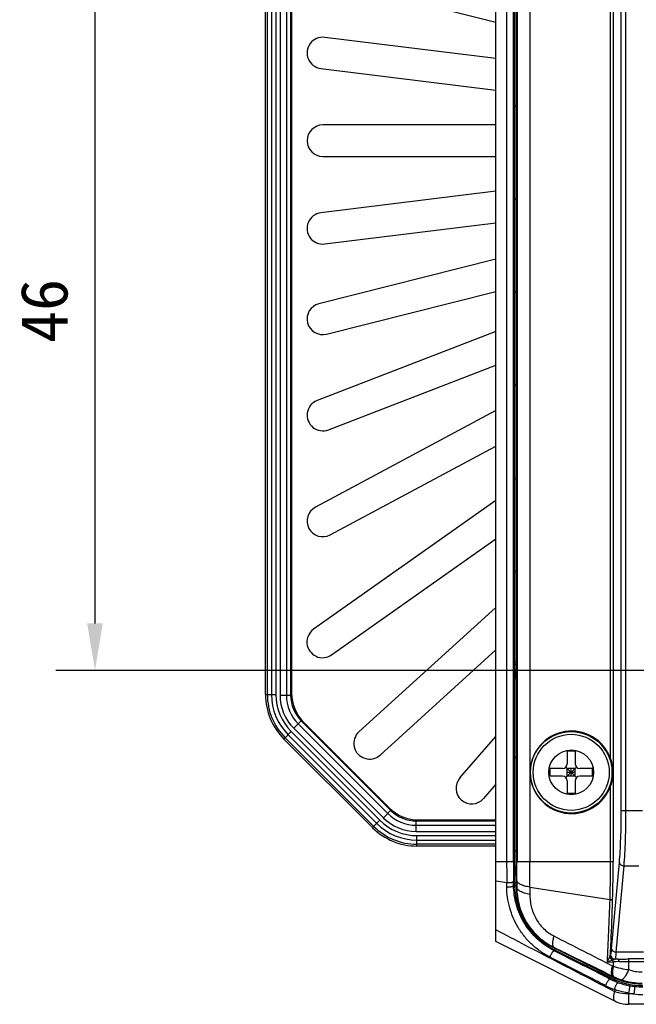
# Model space of a CAD drawing. Header units: millimetres. Extents: x 103 to 457, y -27 to 282.
# Tile 26 of 41: x 343 to 382, y 81 to 144. Entities that reach past the tile are written whole.
import ezdxf

# ---------------------------------------------------------------- set-up
doc = ezdxf.new("R2010")
doc.units = ezdxf.units.MM
doc.header["$LTSCALE"] = 23.1
doc.header["$PDMODE"] = 3
doc.header["$PDSIZE"] = 8
doc.layers.get('0').update_dxf_attribs({"linetype": 'CONTINUOUS'})
doc.layers.get('Defpoints').update_dxf_attribs({"linetype": 'CONTINUOUS'})
doc.layers.add('00_COMPONENTS', color=7, linetype='CONTINUOUS')
doc.layers.add('51__DRAFT_DIMS', color=7, linetype='CONTINUOUS')
doc.styles.get("Standard").update_dxf_attribs({"font": 'simfang.ttf'})
doc.dimstyles.new('DIMSTYLE_3', dxfattribs={"dimtxt": 3, "dimasz": 3, "dimexe": 2.5, "dimexo": 0.5, "dimgap": 0.75, "dimtad": 1, "dimdsep": 46, "dimtxsty": 'STANDARD', "dimblk": '_FILLED', "dimblk1": '_FILLED', "dimblk2": '_FILLED', "dimcen": 0.09, "dimazin": 2, "dimtp": 0.3, "dimtm": 0.3, "dimtfac": 1, "dimtofl": 0, "dimtmove": 0, "dimatfit": 3, "dimldrblk": '_FILLED', "dimfxl": 1, "dimtolj": 1, "dimarcsym": 0})

# ---------------------------------------------------------------- blocks, each defined once
blk = doc.blocks.new('_FILLED')
at = {"color": 0, "linetype": 'ByBlock'}
blk.add_solid([(0, 0), (-1, 0.167), (-1, -0.167)], dxfattribs=at)
blk = doc.blocks.new('*D6')
at = {"layer": '51__DRAFT_DIMS', "color": 0, "lineweight": -2}
for p, q in [((387.861, 148.772), (345.441, 148.772)), ((347.941, 145.772), (347.941, 105.772)), ((388.293, 102.772), (345.441, 102.772))]:
    blk.add_line(p, q, dxfattribs=at)
at = {"layer": 'Defpoints', "color": 0}
for p in [(388.361, 148.772), (347.941, 102.772), (388.793, 102.772)]:
    blk.add_point(p, dxfattribs=at)
at = {"layer": '51__DRAFT_DIMS', "color": 0, "linetype": 'ByBlock', "lineweight": -2, "xscale": 3, "yscale": 3, "zscale": 3}
for p, rotation in [((347.941, 148.772), 90), ((347.941, 102.772), 270)]:
    blk.add_blockref('_FILLED', p, dxfattribs=dict(at, rotation=rotation))
at = {"layer": '51__DRAFT_DIMS', "color": 0, "insert": (343.191, 125.711), "char_height": 3, "attachment_point": 2, "rotation": 90, "line_spacing_factor": 0.9}
blk.add_mtext('\\A1;46', dxfattribs=at)

msp = doc.modelspace()

# ---------------------------------------------------------------- linework, layer by layer
at = {"layer": '00_COMPONENTS'}
for p, q in [((358.822, 101.229), (358.822, 171.915)), ((358.939, 101.229), (358.939, 171.915)), ((359.205, 171.915), (359.205, 101.229)), ((359.488, 171.915), (359.488, 101.229)), ((359.752, 171.957), (359.752, 101.187)), ((360.152, 171.957), (360.152, 101.187)), ((360.425, 171.957), (360.425, 101.187)), ((360.486, 171.811), (360.486, 101.333)), ((373.525, 85.472), (373.525, 166.072)), ((374.725, 162.487), (374.725, 89.057)), ((374.825, 162.611), (374.825, 88.933)), ((374.208, 90.581), (374.208, 160.963)), ((374.642, 90.581), (374.642, 160.963)), ((374.867, 160.963), (374.867, 90.581)), ((375.696, 160.963), (375.696, 90.581)), ((381.002, 160.963), (381.002, 90.581)), ((381.52, 93.843), (381.52, 157.701)), ((381.819, 93.843), (381.819, 157.701)), ((380.838, 97.137), (380.838, 151.207)), ((362.232, 146.973), (373.525, 144.141)), ((374.717, 103.314), (374.717, 145.03)), ((373.525, 141.814), (362.598, 143.163)), ((362.353, 141.178), (373.525, 139.799)), ((374.725, 138.729), (374.825, 138.829)), ((373.525, 137.572), (362.475, 137.572)), ((362.475, 135.572), (373.525, 135.572)), ((373.525, 133.345), (362.352, 131.966)), ((374.725, 132.789), (374.825, 132.889)), ((362.597, 129.981), (373.525, 131.33)), ((373.525, 129.003), (362.232, 126.171)), ((362.718, 124.231), (373.525, 126.941)), ((374.725, 126.849), (374.825, 126.949)), ((373.525, 124.399), (362.115, 119.993)), ((362.835, 118.127), (373.525, 122.255)), ((374.725, 120.91), (374.825, 121.01)), ((373.525, 119.352), (362.002, 113.185)), ((362.945, 111.422), (373.525, 117.083)), ((374.725, 114.97), (374.825, 115.07)), ((373.525, 113.609), (361.888, 105.402)), ((363.04, 103.768), (373.525, 111.161)), ((374.725, 109.03), (374.825, 109.13)), ((364.786, 98.858), (373.525, 106.79)), ((366.13, 97.377), (373.525, 104.09)), ((374.686, 103.314), (374.686, 89.23)), ((374.686, 103.314), (374.825, 103.314)), ((374.725, 103.09), (374.825, 103.19)), ((358.822, 101.229), (359.488, 101.229)), ((359.752, 101.187), (360.49, 101.187)), ((360.623, 99.086), (361.133, 99.596)), ((360.906, 99.368), (366.621, 93.653)), ((361.099, 99.561), (366.814, 93.846)), ((359.995, 98.398), (360.465, 98.869)), ((360.265, 98.669), (365.922, 93.012)), ((360.465, 98.869), (366.122, 93.212)), ((360.623, 99.086), (366.339, 93.37)), ((365.651, 92.742), (359.995, 98.398)), ((365.734, 92.824), (360.077, 98.481)), ((371.222, 95.912), (373.525, 98.567)), ((378.075, 97.622), (378.075, 96.822)), ((378.575, 97.622), (378.075, 97.622)), ((378.575, 97.622), (378.575, 96.822)), ((374.725, 97.151), (374.825, 97.251)), ((376.975, 96.022), (376.975, 96.522)), ((377.775, 96.522), (376.975, 96.522)), ((377.987, 96.61), (378.663, 95.934)), ((377.987, 95.934), (378.663, 96.61)), ((378.075, 96.022), (378.075, 96.522)), ((378.575, 96.522), (378.075, 96.522)), ((378.575, 96.272), (378.075, 96.272)), ((378.325, 96.022), (378.325, 96.522)), ((378.575, 96.022), (378.575, 96.522)), ((379.675, 96.522), (378.875, 96.522)), ((379.675, 96.022), (379.675, 96.522)), ((373.525, 95.515), (372.732, 94.602)), ((377.775, 96.022), (376.975, 96.022)), ((378.575, 96.022), (378.075, 96.022)), ((378.075, 95.722), (378.075, 94.922)), ((378.575, 95.722), (378.575, 94.922)), ((379.675, 96.022), (378.875, 96.022)), ((378.575, 94.922), (378.075, 94.922)), ((380.838, 90.581), (380.838, 95.407)), ((366.339, 93.37), (366.849, 93.881)), ((381.52, 93.843), (382.875, 93.843)), ((365.651, 92.742), (366.122, 93.212)), ((368.44, 92.5), (368.44, 93.237)), ((368.44, 93.172), (373.525, 93.172)), ((368.586, 93.233), (373.525, 93.233)), ((368.44, 92.899), (373.525, 92.899)), ((368.44, 92.5), (373.525, 92.5)), ((368.482, 91.569), (368.482, 92.235)), ((368.482, 92.235), (373.525, 92.235)), ((368.482, 91.952), (373.525, 91.952)), ((373.525, 91.686), (368.482, 91.686)), ((373.525, 91.569), (368.482, 91.569)), ((374.725, 91.211), (374.825, 91.311)), ((373.525, 90.581), (374.642, 90.581)), ((374.867, 90.581), (381.002, 90.581)), ((380.905, 85.004), (381.397, 90.52)), ((381.204, 84.792), (381.696, 90.308)), ((381.696, 90.308), (382.648, 90.308)), ((373.525, 89.348), (374.213, 89.242)), ((374.215, 88.97), (374.213, 89.242)), ((374.649, 89.057), (374.647, 89.325)), ((374.686, 89.23), (374.825, 89.23)), ((374.717, 89.057), (374.717, 89.23)), ((374.862, 89.359), (374.858, 88.933)), ((374.649, 89.057), (374.825, 89.057)), ((374.825, 88.933), (374.858, 88.933)), ((375.691, 88.945), (375.687, 88.485)), ((375.691, 88.945), (380.801, 88.157)), ((375.691, 86.237), (375.738, 86.284)), ((381.103, 81.683), (373.525, 85.472)), ((377.202, 85.087), (377.214, 85.111)), ((377.202, 85.087), (380.924, 83.226)), ((377.241, 84.889), (377.313, 85.032)), ((380.834, 83.151), (377.264, 84.935)), ((377.268, 84.942), (380.837, 83.158)), ((380.631, 84.168), (381.013, 84.179)), ((380.828, 84.65), (380.829, 84.651)), ((380.829, 84.651), (380.835, 84.654)), ((381.013, 84.179), (381.013, 83.897)), ((381.128, 84.351), (381.134, 84.355)), ((381.302, 84.355), (381.134, 84.355)), ((382.937, 84.792), (381.204, 84.792)), ((382.974, 84.363), (381.997, 84.363)), ((381.997, 83.686), (381.997, 84.363)), ((381.997, 84.213), (382.974, 84.213)), ((379.313, 83.92), (379.388, 83.994)), ((380.8, 83.083), (380.882, 83.247)), ((380.924, 83.226), (380.949, 83.276)), ((381.103, 82.409), (381.103, 82.277)), ((381.997, 81.472), (381.997, 82.185)), ((382.341, 82.135), (381.997, 82.135)), ((433.653, 81.472), (381.997, 81.472))]:
    msp.add_line(p, q, dxfattribs=at)
for radius in [2.6, 2.425, 1.425]:
    msp.add_circle((378.325, 96.272), radius, dxfattribs=at)
for centre, radius, start, end in [((362.475, 142.171), 1, 82.96197, 262.96198), ((362.475, 136.572), 1, 90, 270), ((362.475, 130.973), 1, 97.03802, 277.03802), ((362.475, 125.201), 1, 104.07601, 284.076), ((362.475, 119.06), 1, 111.1138, 291.11418), ((362.473, 112.304), 1, 118.15209, 298.15209), ((362.464, 104.585), 1, 125.19011, 305.19011), ((379.325, 103.314), 4.639, 180, 194.06633), ((379.325, 103.314), 4.608, 180, 192.39283), ((362.825, 101.229), 4.003, 180, 225), ((362.825, 101.229), 3.886, 180, 225), ((362.825, 101.229), 3.62, 180, 225), ((362.825, 101.229), 3.337, 180, 225), ((362.725, 101.187), 2.973, 180, 225), ((362.725, 101.187), 2.573, 180, 225), ((362.725, 101.187), 2.3, 180, 225), ((363.135, 101.331), 2.649, 179.96959, 225.02502), ((365.458, 98.118), 1, 132.22785, 312.22794), ((377.775, 96.822), 0.3, 270, 0), ((378.875, 96.822), 0.3, 180, 270), ((371.977, 95.257), 1, 139.05268, 319.05268), ((377.775, 95.722), 0.3, 0, 90), ((378.875, 95.722), 0.3, 90, 180), ((368.44, 95.472), 2.573, 225, 270), ((368.583, 95.879), 2.646, 224.94827, 270.05437), ((368.44, 95.472), 2.3, 225, 270), ((368.482, 95.572), 3.62, 225, 270), ((368.482, 95.572), 3.337, 225, 270), ((368.44, 95.472), 2.973, 225, 270), ((368.482, 95.572), 4.003, 225, 270), ((368.482, 95.572), 3.886, 225, 270), ((543.476, 90.56), 169.269, 179.99287, 180.4463), ((523.66, 90.562), 149.018, 179.99243, 180.47566), ((230.234, 90.577), 144.633, 359.51758, 0.00192), ((116.593, 90.575), 259.103, 359.63957, 0.00142), ((379.325, 89.23), 4.639, 165.93367, 180), ((379.325, 89.23), 4.608, 167.60717, 180), ((379.325, 89.057), 4.608, 180, 243.43495), ((379.325, 89.057), 4.6, 180, 243.43495), ((379.125, 88.933), 4.3, 180, 243.43495), ((1129.033, 1557.001), 1652.141, 242.931366, 243.076735), ((381.868, 71.055), 13.152, 92.10129, 93.72635), ((381.141, 84.235), 0.117, 96.70197, 98.40445), ((381.913, 50.308), 34.052, 91.02809, 91.32198), ((382.106, 86.207), 2.555, 243.07082, 244.68484), ((382.848, 86.064), 2.526, 250.30479, 269.96848), ((382.975, 87.367), 4.804, 243.08015, 250.0602), ((382.894, 87.272), 4.608, 243.43495, 270), ((382.894, 87.272), 4.6, 243.43495, 270), ((382.847, 87.072), 4.3, 243.43495, 270), ((382.805, 87.03), 4.188, 243.6864, 245.20001), ((382.953, 87.349), 4.54, 245.19243, 251.76316), ((382.847, 87.028), 4.202, 251.77224, 269.99921), ((382.824, 87.151), 5.044, 242.96809, 250.0467), ((382.816, 86.936), 4.345, 250.08696, 259.85429), ((382.894, 87.368), 4.784, 259.85164, 263.76848), ((382.894, 87.372), 4.788, 263.77165, 270.00055), ((381.997, 83.472), 2, 243.43495, 270), ((382.894, 87.119), 5.014, 259.6918, 263.66918), ((382.894, 86.268), 4.171, 262.38331, 269.99884)]:
    msp.add_arc(centre, radius, start, end, dxfattribs=at)
msp.add_ellipse((378.348, 96.272), major_axis=(2.636, 0), ratio=0.999962, start_param=6.61754, end_param=12.232016, dxfattribs=at)
for points, knots in [([(361.263, 99.457), (362.171, 98.549), (363.986, 96.733), (365.802, 94.918), (366.71, 94.01)], [0, 0, 0, 0, 0.499998, 1, 1, 1, 1]), ([(380.838, 97.137), (380.886, 96.999), (380.959, 96.713), (380.985, 96.419), (380.985, 96.272)], [0, 0, 0, 0, 0.498237, 1, 1, 1, 1]), ([(380.985, 96.272), (380.985, 96.125), (380.959, 95.831), (380.886, 95.545), (380.838, 95.407)], [0, 0, 0, 0, 0.501759, 1, 1, 1, 1]), ([(381.397, 90.52), (381.419, 90.757), (381.455, 91.264), (381.492, 92.066), (381.515, 92.937), (381.52, 93.537), (381.52, 93.843)], [0, 0, 0, 0, 0.21447, 0.458946, 0.724171, 1, 1, 1, 1]), ([(381.696, 90.308), (381.717, 90.56), (381.753, 91.1), (381.791, 91.953), (381.814, 92.88), (381.819, 93.518), (381.819, 93.843)], [0, 0, 0, 0, 0.21445, 0.458929, 0.724162, 1, 1, 1, 1]), ([(380.801, 88.157), (380.813, 88.556), (380.832, 89.364), (380.838, 90.172), (380.838, 90.581)], [0, 0, 0, 0, 0.493186, 1, 1, 1, 1]), ([(380.965, 88.074), (380.978, 88.486), (380.996, 89.322), (381.002, 90.158), (381.002, 90.581)], [0, 0, 0, 0, 0.493206, 1, 1, 1, 1]), ([(381.397, 90.52), (381.399, 90.506), (381.405, 90.479), (381.425, 90.44), (381.454, 90.404), (381.505, 90.361), (381.587, 90.322), (381.659, 90.309), (381.696, 90.308)], [0, 0, 0, 0, 0.10302, 0.211355, 0.326906, 0.450319, 0.717198, 1, 1, 1, 1]), ([(374.213, 89.242), (374.236, 89.238), (374.285, 89.234), (374.358, 89.232), (374.431, 89.237), (374.499, 89.246), (374.55, 89.258), (374.584, 89.27), (374.605, 89.28), (374.622, 89.29), (374.635, 89.301), (374.644, 89.312), (374.646, 89.321), (374.647, 89.325)], [0, 0, 0, 0, 0.154174, 0.316211, 0.476912, 0.627189, 0.758837, 0.815615, 0.865562, 0.908419, 0.944351, 0.974219, 1, 1, 1, 1]), ([(375.691, 88.945), (375.632, 88.955), (375.52, 88.976), (375.361, 89.016), (375.22, 89.061), (375.1, 89.113), (375.002, 89.168), (374.938, 89.22), (374.9, 89.263), (374.88, 89.294), (374.867, 89.326), (374.863, 89.348), (374.862, 89.359)], [0, 0, 0, 0, 0.183312, 0.352631, 0.505572, 0.640304, 0.755779, 0.852152, 0.893825, 0.931778, 0.966814, 1, 1, 1, 1]), ([(374.215, 88.97), (374.239, 88.966), (374.287, 88.961), (374.361, 88.96), (374.434, 88.964), (374.501, 88.974), (374.56, 88.988), (374.6, 89.005), (374.625, 89.02), (374.638, 89.032), (374.646, 89.044), (374.649, 89.052), (374.649, 89.057)], [0, 0, 0, 0, 0.15348, 0.314705, 0.474626, 0.6243, 0.75568, 0.862549, 0.905805, 0.942364, 0.973116, 1, 1, 1, 1]), ([(376.973, 84.475), (376.767, 84.58), (376.365, 84.822), (375.818, 85.266), (375.337, 85.784), (374.934, 86.36), (374.617, 86.979), (374.389, 87.629), (374.25, 88.295), (374.217, 88.745), (374.215, 88.97)], [0, 0, 0, 0, 0.125618, 0.252925, 0.38045, 0.507114, 0.632382, 0.756162, 0.878617, 1, 1, 1, 1]), ([(377.241, 84.889), (377.049, 84.987), (376.674, 85.211), (376.162, 85.621), (375.709, 86.101), (375.329, 86.635), (375.03, 87.21), (374.814, 87.812), (374.683, 88.431), (374.651, 88.849), (374.649, 89.057)], [0, 0, 0, 0, 0.125569, 0.25308, 0.380916, 0.507842, 0.633217, 0.756906, 0.879075, 1, 1, 1, 1]), ([(374.858, 88.933), (374.857, 88.739), (374.881, 88.348), (374.999, 87.772), (375.196, 87.214), (375.47, 86.686), (375.817, 86.2), (376.229, 85.767), (376.696, 85.398), (377.038, 85.198), (377.214, 85.111)], [0, 0, 0, 0, 0.123208, 0.247242, 0.372082, 0.497609, 0.623582, 0.749628, 0.87527, 1, 1, 1, 1]), ([(375.687, 88.485), (375.628, 88.495), (375.516, 88.518), (375.357, 88.561), (375.216, 88.611), (375.096, 88.667), (374.998, 88.727), (374.933, 88.783), (374.896, 88.829), (374.876, 88.863), (374.863, 88.898), (374.859, 88.921), (374.858, 88.933)], [0, 0, 0, 0, 0.180293, 0.347177, 0.498407, 0.632295, 0.747958, 0.845717, 0.888572, 0.928027, 0.964844, 1, 1, 1, 1]), ([(375.687, 88.485), (375.686, 88.355), (375.699, 88.093), (375.768, 87.704), (375.888, 87.321), (376.059, 86.953), (376.281, 86.609), (376.551, 86.299), (376.863, 86.035), (377.094, 85.893), (377.214, 85.832)], [0, 0, 0, 0, 0.120929, 0.243448, 0.367647, 0.493464, 0.620556, 0.74817, 0.875119, 1, 1, 1, 1]), ([(380.631, 84.168), (380.667, 84.815), (380.731, 86.144), (380.78, 87.474), (380.801, 88.157)], [0, 0, 0, 0, 0.486743, 1, 1, 1, 1]), ([(380.965, 88.074), (380.963, 88.084), (380.952, 88.097), (380.933, 88.112), (380.905, 88.127), (380.861, 88.144), (380.822, 88.153), (380.801, 88.157)], [0, 0, 0, 0, 0.153943, 0.254203, 0.371793, 0.657143, 1, 1, 1, 1]), ([(380.828, 84.65), (380.842, 84.926), (380.896, 86.067), (380.939, 87.209), (380.965, 88.074)], [0, 0, 0, 0, 0.241773, 1, 1, 1, 1]), ([(381.103, 82.277), (379.836, 82.931), (377.307, 84.238), (374.783, 85.555), (373.525, 86.215)], [0, 0, 0, 0, 0.50085, 1, 1, 1, 1]), ([(377.214, 85.832), (377.201, 85.786), (377.178, 85.699), (377.152, 85.572), (377.137, 85.458), (377.131, 85.357), (377.135, 85.271), (377.147, 85.209), (377.164, 85.169), (377.178, 85.145), (377.194, 85.125), (377.207, 85.115), (377.214, 85.111)], [0, 0, 0, 0, 0.188347, 0.360285, 0.514041, 0.648312, 0.76249, 0.857029, 0.897628, 0.934411, 0.968181, 1, 1, 1, 1]), ([(376.973, 84.475), (376.98, 84.498), (376.996, 84.546), (377.028, 84.618), (377.065, 84.691), (377.099, 84.749), (377.127, 84.79), (377.147, 84.818), (377.167, 84.841), (377.185, 84.861), (377.202, 84.875), (377.219, 84.887), (377.234, 84.892), (377.241, 84.889)], [0, 0, 0, 0, 0.141338, 0.299891, 0.464142, 0.622049, 0.695005, 0.76219, 0.822455, 0.874849, 0.918692, 0.953723, 1, 1, 1, 1]), ([(377.214, 85.111), (377.525, 84.958), (378.77, 84.347), (380.015, 83.735), (380.949, 83.276)], [0, 0, 0, 0, 0.249589, 1, 1, 1, 1]), ([(380.8, 83.083), (380.503, 83.234), (379.317, 83.836), (378.131, 84.438), (377.241, 84.889)], [0, 0, 0, 0, 0.250295, 1, 1, 1, 1]), ([(380.835, 84.654), (380.837, 84.655), (380.841, 84.659), (380.848, 84.669), (380.856, 84.689), (380.865, 84.719), (380.874, 84.759), (380.883, 84.808), (380.894, 84.891), (380.901, 84.957), (380.905, 85.004)], [0, 0, 0, 0, 0.017754, 0.040578, 0.10395, 0.192505, 0.306423, 0.445184, 0.607876, 1, 1, 1, 1]), ([(380.905, 85.004), (380.906, 84.991), (380.913, 84.963), (380.932, 84.924), (380.961, 84.888), (381.013, 84.845), (381.094, 84.806), (381.167, 84.794), (381.204, 84.792)], [0, 0, 0, 0, 0.10302, 0.211355, 0.326906, 0.450319, 0.717198, 1, 1, 1, 1]), ([(380.532, 82.658), (380.235, 82.809), (379.048, 83.414), (377.862, 84.02), (376.973, 84.475)], [0, 0, 0, 0, 0.250288, 1, 1, 1, 1]), ([(380.631, 84.168), (380.657, 84.223), (380.706, 84.328), (380.752, 84.434), (380.773, 84.486)], [0, 0, 0, 0, 0.520998, 1, 1, 1, 1]), ([(380.631, 84.168), (380.686, 84.193), (380.793, 84.238), (380.902, 84.281), (380.954, 84.3)], [0, 0, 0, 0, 0.521921, 1, 1, 1, 1]), ([(380.773, 84.486), (380.779, 84.501), (380.79, 84.531), (380.806, 84.574), (380.819, 84.613), (380.825, 84.638), (380.828, 84.65)], [0, 0, 0, 0, 0.28408, 0.551881, 0.795273, 1, 1, 1, 1]), ([(380.773, 84.486), (380.789, 84.445), (380.839, 84.369), (380.914, 84.317), (380.954, 84.3)], [0, 0, 0, 0, 0.500306, 1, 1, 1, 1]), ([(380.828, 84.65), (380.828, 84.611), (380.844, 84.533), (380.91, 84.434), (381.008, 84.368), (381.086, 84.351), (381.124, 84.351)], [0, 0, 0, 0, 0.249973, 0.50025, 0.750381, 1, 1, 1, 1]), ([(380.829, 84.651), (380.829, 84.612), (380.845, 84.533), (380.912, 84.434), (381.011, 84.367), (381.089, 84.351), (381.128, 84.351)], [0, 0, 0, 0, 0.250142, 0.500422, 0.750455, 1, 1, 1, 1]), ([(380.835, 84.654), (380.835, 84.615), (380.851, 84.537), (380.918, 84.438), (381.017, 84.371), (381.095, 84.355), (381.134, 84.355)], [0, 0, 0, 0, 0.250142, 0.500422, 0.750455, 1, 1, 1, 1]), ([(380.954, 84.3), (380.97, 84.305), (381.001, 84.316), (381.045, 84.33), (381.081, 84.341), (381.107, 84.347), (381.119, 84.35), (381.124, 84.351)], [0, 0, 0, 0, 0.281797, 0.549578, 0.794653, 0.903905, 1, 1, 1, 1]), ([(381.013, 84.179), (381.007, 84.202), (380.991, 84.245), (380.967, 84.284), (380.954, 84.3)], [0, 0, 0, 0, 0.537313, 1, 1, 1, 1]), ([(381.134, 84.355), (381.136, 84.356), (381.14, 84.36), (381.144, 84.369), (381.149, 84.38), (381.156, 84.402), (381.164, 84.436), (381.173, 84.486), (381.181, 84.547), (381.19, 84.62), (381.197, 84.703), (381.202, 84.761), (381.204, 84.792)], [0, 0, 0, 0, 0.015944, 0.037506, 0.065284, 0.099515, 0.187585, 0.301657, 0.441065, 0.604806, 0.791613, 1, 1, 1, 1]), ([(381.302, 84.355), (381.417, 84.356), (381.649, 84.361), (381.88, 84.363), (381.997, 84.363)], [0, 0, 0, 0, 0.495018, 1, 1, 1, 1]), ([(381.386, 84.198), (381.382, 84.219), (381.373, 84.257), (381.356, 84.3), (381.34, 84.327), (381.328, 84.341), (381.316, 84.351), (381.307, 84.354), (381.302, 84.355)], [0, 0, 0, 0, 0.346262, 0.631102, 0.747343, 0.845939, 0.928699, 1, 1, 1, 1]), ([(381.386, 84.198), (381.486, 84.202), (381.69, 84.21), (381.894, 84.213), (381.997, 84.213)], [0, 0, 0, 0, 0.492453, 1, 1, 1, 1]), ([(380.949, 83.929), (380.937, 83.887), (380.917, 83.807), (380.894, 83.692), (380.88, 83.589), (380.875, 83.498), (380.879, 83.42), (380.89, 83.365), (380.904, 83.328), (380.917, 83.307), (380.931, 83.289), (380.943, 83.28), (380.949, 83.276)], [0, 0, 0, 0, 0.189904, 0.362637, 0.516624, 0.650741, 0.764517, 0.858504, 0.898782, 0.935215, 0.9686, 1, 1, 1, 1]), ([(381.013, 83.897), (381.003, 83.855), (380.986, 83.773), (380.968, 83.655), (380.958, 83.549), (380.958, 83.455), (380.966, 83.376), (380.983, 83.31), (381.009, 83.26), (381.035, 83.236), (381.049, 83.228)], [0, 0, 0, 0, 0.187498, 0.35839, 0.511159, 0.644748, 0.758779, 0.853911, 0.932552, 1, 1, 1, 1]), ([(381.013, 83.897), (381.171, 83.846), (381.496, 83.759), (381.828, 83.705), (381.997, 83.686)], [0, 0, 0, 0, 0.492431, 1, 1, 1, 1]), ([(381.997, 83.686), (381.975, 83.636), (381.931, 83.542), (381.863, 83.411), (381.797, 83.297), (381.735, 83.202), (381.685, 83.136), (381.646, 83.095), (381.621, 83.072), (381.597, 83.054), (381.574, 83.042), (381.553, 83.036), (381.539, 83.036), (381.533, 83.037)], [0, 0, 0, 0, 0.198219, 0.379112, 0.539999, 0.678644, 0.793438, 0.841658, 0.883782, 0.920014, 0.950798, 0.976979, 1, 1, 1, 1]), ([(380.532, 82.658), (380.538, 82.68), (380.555, 82.729), (380.586, 82.802), (380.623, 82.876), (380.657, 82.935), (380.686, 82.979), (380.706, 83.007), (380.726, 83.032), (380.744, 83.052), (380.761, 83.068), (380.778, 83.08), (380.793, 83.086), (380.8, 83.083)], [0, 0, 0, 0, 0.138118, 0.295513, 0.460235, 0.619645, 0.693527, 0.761636, 0.822737, 0.87579, 0.920028, 0.955094, 1, 1, 1, 1]), ([(381.103, 82.409), (381.105, 82.433), (381.113, 82.484), (381.133, 82.561), (381.161, 82.638), (381.194, 82.71), (381.226, 82.763), (381.252, 82.799), (381.271, 82.82), (381.289, 82.836), (381.306, 82.847), (381.322, 82.852), (381.332, 82.852), (381.337, 82.851)], [0, 0, 0, 0, 0.137874, 0.292237, 0.452397, 0.607052, 0.745477, 0.80577, 0.85894, 0.904496, 0.94243, 0.973546, 1, 1, 1, 1]), ([(381.997, 82.185), (381.92, 82.197), (381.617, 82.251), (381.319, 82.333), (381.103, 82.409)], [0, 0, 0, 0, 0.252989, 1, 1, 1, 1]), ([(381.997, 82.185), (382.004, 82.208), (382.016, 82.257), (382.031, 82.333), (382.045, 82.411), (382.055, 82.485), (382.061, 82.551), (382.063, 82.598), (382.062, 82.627), (382.06, 82.641), (382.058, 82.65), (382.056, 82.655), (382.053, 82.658), (382.051, 82.659)], [0, 0, 0, 0, 0.148735, 0.313024, 0.481069, 0.64078, 0.780713, 0.891006, 0.932656, 0.964494, 0.976701, 0.986519, 1, 1, 1, 1]), ([(382.341, 82.135), (382.345, 82.158), (382.353, 82.208), (382.363, 82.285), (382.371, 82.364), (382.377, 82.429), (382.38, 82.477), (382.381, 82.509), (382.382, 82.538), (382.382, 82.562), (382.381, 82.582), (382.38, 82.597), (382.378, 82.606), (382.377, 82.611), (382.375, 82.612), (382.375, 82.612)], [0, 0, 0, 0, 0.148836, 0.313974, 0.483302, 0.644388, 0.718104, 0.785432, 0.845142, 0.896159, 0.937583, 0.968741, 0.989291, 0.995717, 1, 1, 1, 1]), ([(381.103, 81.683), (381.097, 81.686), (381.086, 81.693), (381.072, 81.708), (381.061, 81.726), (381.047, 81.757), (381.037, 81.807), (381.034, 81.877), (381.039, 81.96), (381.052, 82.055), (381.073, 82.163), (381.092, 82.238), (381.103, 82.277)], [0, 0, 0, 0, 0.030194, 0.061927, 0.096505, 0.134928, 0.22574, 0.337619, 0.4715, 0.62719, 0.803804, 1, 1, 1, 1]), ([(381.997, 82.135), (381.92, 82.135), (381.617, 82.147), (381.316, 82.205), (381.103, 82.277)], [0, 0, 0, 0, 0.255048, 1, 1, 1, 1])]:
    msp.add_open_spline(points, degree=3, knots=knots, dxfattribs=at)

# ---------------------------------------------------------------- dimensions: what is measured, and where the dimension line sits
at = {"layer": '51__DRAFT_DIMS'}
dim = msp.add_linear_dim(base=(347.941, 102.772), p1=(388.361, 148.772), p2=(388.793, 102.772), angle=270, dimstyle='DIMSTYLE_3', dxfattribs=at)
dim.commit()
dim.dimension.update_dxf_attribs({"geometry": '*D6', "text_midpoint": (347.941, 125.711), "dimtype": 160})

doc.saveas('drawing.dxf')
